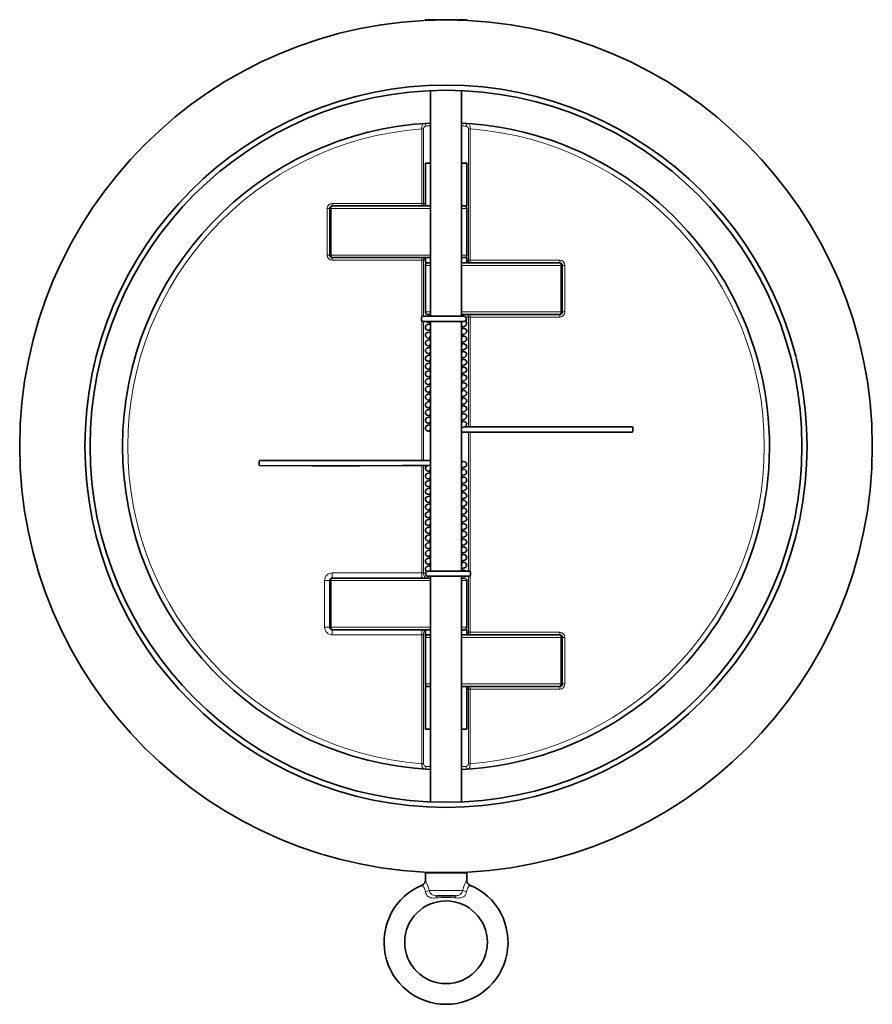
# Model space of a CAD drawing. Extents: x 2576 to 3205, y 338 to 902.
# Tile 2 of 7: x 2817 to 2982, y 338 to 528. Entities that reach past the tile are written whole.
import ezdxf

# ---------------------------------------------------------------- set-up
doc = ezdxf.new("R2010")
doc.units = 0

msp = doc.modelspace()

# ---------------------------------------------------------------- linework, layer by layer
at = {"color": 7, "lineweight": 35, "ltscale": 0.105597}
for p, q in [((2895.92, 528.09), (2898.03, 528.09)), ((2895.92, 363), (2898.03, 363))]:
    msp.add_line(p, q, dxfattribs=at)
at = {"color": 7, "lineweight": 35, "ltscale": 0.009829}
for p, q in [((2896.06, 527.95), (2895.92, 528.09)), ((2896.06, 527.95), (2895.92, 528.09)), ((2903.9, 527.95), (2904.03, 528.09)), ((2903.9, 527.95), (2904.03, 528.09)), ((2896.06, 363.14), (2895.92, 363)), ((2903.9, 363.14), (2904.03, 363))]:
    msp.add_line(p, q, dxfattribs=at)
at = {"color": 7, "lineweight": 35, "ltscale": 0.300098}
for p, q in [((2898.03, 528.09), (2904.03, 528.09)), ((2898.03, 363), (2904.03, 363))]:
    msp.add_line(p, q, dxfattribs=at)
at = {"color": 7, "lineweight": 35}
for p, q in [((2896.98, 514.36), (2896.98, 500.3)), ((2896.98, 514.36), (2896.98, 470.7)), ((2902.98, 514.36), (2902.98, 470.7)), ((2896.98, 492.05), (2877.98, 492.05)), ((2896.72, 482.05), (2877.98, 482.05)), ((2903.23, 481.05), (2921.98, 481.05)), ((2921.98, 471.05), (2902.98, 471.05)), ((2896.98, 469.7), (2896.98, 421.4)), ((2902.98, 469.7), (2902.98, 421.4)), ((2877.98, 420.05), (2896.98, 420.05)), ((2896.98, 420.4), (2896.98, 376.74)), ((2902.98, 420.4), (2902.98, 376.74)), ((2877.98, 410.05), (2896.98, 410.05)), ((2902.98, 409.05), (2921.98, 409.05)), ((2903.23, 399.05), (2921.98, 399.05)), ((2896.98, 390.8), (2896.98, 376.74))]:
    msp.add_line(p, q, dxfattribs=at)
at = {"color": 7, "lineweight": 13, "ltscale": 0.017677}
for p, q in [((2895.27, 506.97), (2895.62, 506.97)), ((2904.33, 506.97), (2904.68, 506.97)), ((2895.27, 492.55), (2895.62, 492.55)), ((2895.62, 492.55), (2895.98, 492.55)), ((2895.27, 481.55), (2895.62, 481.55)), ((2895.98, 481.55), (2895.62, 481.55)), ((2904.33, 481.55), (2903.98, 481.55)), ((2904.33, 481.55), (2904.68, 481.55)), ((2904.33, 470.55), (2904.68, 470.55)), ((2895.27, 421.05), (2895.62, 421.05)), ((2895.27, 409.05), (2895.62, 409.05)), ((2904.33, 409.55), (2903.98, 409.55)), ((2904.33, 409.55), (2904.68, 409.55)), ((2904.33, 398.55), (2903.98, 398.55)), ((2904.33, 398.55), (2904.68, 398.55)), ((2895.27, 384.13), (2895.62, 384.13)), ((2904.33, 384.13), (2904.68, 384.13))]:
    msp.add_line(p, q, dxfattribs=at)
at = {"color": 7, "lineweight": 13}
for p, q in [((2895.27, 492.55), (2895.27, 506.97)), ((2895.62, 492.55), (2895.62, 506.97)), ((2904.33, 481.55), (2904.33, 506.97)), ((2904.68, 481.55), (2904.68, 506.97)), ((2895.27, 492.55), (2877.98, 492.55)), ((2896.98, 491.55), (2877.76, 491.55)), ((2896.98, 482.55), (2877.76, 482.55)), ((2877.98, 481.55), (2895.27, 481.55)), ((2895.27, 470.49), (2895.27, 481.55)), ((2895.62, 470.7), (2895.62, 481.55)), ((2902.98, 480.55), (2922.2, 480.55)), ((2904.68, 481.55), (2921.98, 481.55)), ((2922.2, 471.55), (2902.98, 471.55)), ((2895.27, 442.8), (2895.27, 469.9)), ((2895.62, 442.8), (2895.62, 469.7)), ((2904.33, 449.29), (2904.33, 470.55)), ((2904.68, 470.55), (2921.98, 470.55)), ((2904.68, 449.29), (2904.68, 470.55)), ((2904.33, 421.4), (2904.33, 448.29)), ((2904.68, 421.19), (2904.68, 448.29)), ((2895.27, 421.05), (2895.27, 441.8)), ((2895.62, 421.05), (2895.62, 441.8)), ((2877.76, 419.55), (2896.98, 419.55)), ((2895.27, 421.05), (2877.98, 421.05)), ((2904.33, 409.55), (2904.33, 420.4)), ((2904.68, 409.55), (2904.68, 420.6)), ((2877.76, 410.55), (2896.98, 410.55)), ((2895.27, 409.05), (2877.98, 409.05)), ((2895.27, 384.13), (2895.27, 409.05)), ((2895.62, 384.13), (2895.62, 409.05)), ((2902.98, 408.55), (2922.2, 408.55)), ((2904.68, 409.55), (2921.98, 409.55)), ((2902.98, 399.55), (2922.2, 399.55)), ((2904.33, 384.13), (2904.33, 398.55)), ((2904.68, 384.13), (2904.68, 398.55)), ((2904.68, 398.55), (2921.98, 398.55))]:
    msp.add_line(p, q, dxfattribs=at)
at = {"color": 7, "lineweight": 35, "ltscale": 0.4125}
for p, q in [((2895.98, 492.05), (2895.98, 500.3)), ((2903.98, 492.05), (2903.98, 500.3)), ((2895.98, 399.05), (2895.98, 390.8)), ((2903.98, 399.05), (2903.98, 390.8))]:
    msp.add_line(p, q, dxfattribs=at)
at = {"color": 7, "lineweight": 35, "ltscale": 0.050002}
for p, q in [((2896.98, 500.3), (2895.98, 500.3)), ((2903.98, 500.3), (2902.98, 500.3)), ((2903.98, 492.05), (2902.98, 492.05)), ((2895.98, 482.05), (2896.98, 482.05)), ((2902.98, 482.05), (2903.98, 482.05)), ((2895.98, 481.05), (2896.98, 481.05)), ((2895.98, 410.05), (2896.98, 410.05)), ((2902.98, 410.05), (2903.98, 410.05)), ((2895.98, 409.05), (2896.98, 409.05)), ((2896.98, 399.05), (2895.98, 399.05)), ((2903.98, 399.05), (2902.98, 399.05)), ((2896.98, 390.8), (2895.98, 390.8)), ((2903.98, 390.8), (2902.98, 390.8))]:
    msp.add_line(p, q, dxfattribs=at)
at = {"color": 7, "lineweight": 13, "ltscale": 0.025}
for p, q in [((2877.98, 492.55), (2877.98, 492.05)), ((2895.27, 492.55), (2895.27, 492.05)), ((2876.98, 491.55), (2877.48, 491.55)), ((2876.98, 482.55), (2877.48, 482.55)), ((2877.98, 482.05), (2877.98, 481.55)), ((2895.27, 482.05), (2895.27, 481.55)), ((2904.68, 481.55), (2904.68, 481.05)), ((2921.98, 481.55), (2921.98, 481.05)), ((2922.98, 480.55), (2922.48, 480.55)), ((2904.68, 470.55), (2904.68, 471.05)), ((2921.98, 470.55), (2921.98, 471.05)), ((2922.98, 471.55), (2922.48, 471.55)), ((2904.68, 409.55), (2904.68, 409.05)), ((2921.98, 409.55), (2921.98, 409.05)), ((2922.98, 408.55), (2922.48, 408.55)), ((2904.68, 398.55), (2904.68, 399.05)), ((2921.98, 398.55), (2921.98, 399.05)), ((2922.98, 399.55), (2922.48, 399.55))]:
    msp.add_line(p, q, dxfattribs=at)
at = {"color": 7, "lineweight": 35, "ltscale": 0.025002}
for p, q in [((2902.98, 492.05), (2903.48, 492.05)), ((2896.48, 471.05), (2896.98, 471.05)), ((2902.98, 420.05), (2903.48, 420.05)), ((2902.98, 410.05), (2903.48, 410.05)), ((2896.48, 409.05), (2896.98, 409.05))]:
    msp.add_line(p, q, dxfattribs=at)
at = {"color": 7, "lineweight": 13, "ltscale": 0.45}
for p, q in [((2876.98, 482.55), (2876.98, 491.55)), ((2877.76, 482.55), (2877.76, 491.55)), ((2922.2, 471.55), (2922.2, 480.55)), ((2922.98, 471.55), (2922.98, 480.55)), ((2876.48, 419.55), (2876.48, 410.55)), ((2877.76, 410.55), (2877.76, 419.55)), ((2922.2, 408.55), (2922.2, 399.55)), ((2922.98, 399.55), (2922.98, 408.55))]:
    msp.add_line(p, q, dxfattribs=at)
at = {"color": 7, "lineweight": 13, "ltscale": 0.014061}
for p, q in [((2877.76, 491.55), (2877.48, 491.55)), ((2877.76, 482.55), (2877.48, 482.55)), ((2922.2, 480.55), (2922.48, 480.55)), ((2922.2, 471.55), (2922.48, 471.55)), ((2877.76, 419.55), (2877.48, 419.55)), ((2877.76, 410.55), (2877.48, 410.55)), ((2922.2, 408.55), (2922.48, 408.55)), ((2922.2, 399.55), (2922.48, 399.55))]:
    msp.add_line(p, q, dxfattribs=at)
at = {"color": 7, "lineweight": 35, "ltscale": 0.45}
for p, q in [((2877.48, 482.55), (2877.48, 491.55)), ((2903.98, 491.55), (2903.98, 482.55)), ((2895.98, 480.55), (2895.98, 471.55)), ((2922.48, 471.55), (2922.48, 480.55)), ((2877.48, 410.55), (2877.48, 419.55)), ((2903.98, 419.55), (2903.98, 410.55)), ((2895.98, 408.55), (2895.98, 399.55)), ((2922.48, 408.55), (2922.48, 399.55))]:
    msp.add_line(p, q, dxfattribs=at)
at = {"color": 7, "lineweight": 13, "ltscale": 0.05}
for p, q in [((2902.98, 491.55), (2903.98, 491.55)), ((2902.98, 482.55), (2903.98, 482.55)), ((2895.98, 480.55), (2896.98, 480.55)), ((2895.98, 471.55), (2896.98, 471.55)), ((2876.48, 419.55), (2877.48, 419.55)), ((2877.98, 421.05), (2877.98, 420.05)), ((2895.27, 421.05), (2895.27, 420.05)), ((2902.98, 419.55), (2903.98, 419.55)), ((2876.48, 410.55), (2877.48, 410.55)), ((2877.98, 409.05), (2877.98, 410.05)), ((2895.27, 409.05), (2895.27, 410.05)), ((2902.98, 410.55), (2903.98, 410.55)), ((2895.98, 408.55), (2896.98, 408.55)), ((2895.98, 399.55), (2896.98, 399.55))]:
    msp.add_line(p, q, dxfattribs=at)
at = {"color": 7, "lineweight": 35, "ltscale": 0.05}
for p, q in [((2895.98, 482.05), (2895.98, 481.05)), ((2903.98, 482.05), (2903.98, 481.05)), ((2895.98, 409.05), (2895.98, 410.05)), ((2903.98, 409.05), (2903.98, 410.05))]:
    msp.add_line(p, q, dxfattribs=at)
at = {"color": 7, "lineweight": 35, "ltscale": 0.002108}
for p, q in [((2922.34, 480.89), (2922.37, 480.86)), ((2877.61, 410.2), (2877.59, 410.24))]:
    msp.add_line(p, q, dxfattribs=at)
at = {"color": 7, "lineweight": 35, "ltscale": 0.00216}
for p, q in [((2922.41, 480.8), (2922.43, 480.76)), ((2877.54, 410.3), (2877.52, 410.34))]:
    msp.add_line(p, q, dxfattribs=at)
at = {"color": 7, "lineweight": 35, "ltscale": 0.001711}
msp.add_line((2922.46, 480.69), (2922.47, 480.65), dxfattribs=at)
at = {"color": 7, "lineweight": 35, "ltscale": 0.390668}
for p, q in [((2903.34, 470.7), (2895.53, 470.7)), ((2896.61, 420.4), (2904.42, 420.4))]:
    msp.add_line(p, q, dxfattribs=at)
at = {"color": 7, "lineweight": 35, "ltscale": 0.022887}
msp.add_line((2896.48, 471.05), (2896.94, 471.05), dxfattribs=at)
at = {"color": 7, "lineweight": 35, "ltscale": 0.002115}
msp.add_line((2896.94, 471.05), (2896.98, 471.05), dxfattribs=at)
at = {"color": 7, "lineweight": 35, "ltscale": 0.0175}
for p, q in [((2896.98, 471.05), (2896.98, 470.7)), ((2896.98, 420.4), (2896.98, 420.05))]:
    msp.add_line(p, q, dxfattribs=at)
at = {"color": 7, "lineweight": 35, "ltscale": 0.025}
msp.add_line((2902.98, 471.05), (2903.48, 471.05), dxfattribs=at)
at = {"color": 7, "lineweight": 35, "ltscale": 0.00822}
msp.add_line((2903.44, 470.7), (2903.28, 470.7), dxfattribs=at)
at = {"color": 7, "lineweight": 35, "ltscale": 0.005029}
for p, q in [((2903.44, 470.7), (2903.34, 470.69)), ((2896.51, 420.4), (2896.61, 420.4))]:
    msp.add_line(p, q, dxfattribs=at)
at = {"color": 7, "lineweight": 35, "ltscale": 0.001708}
msp.add_line((2922.36, 471.23), (2922.34, 471.2), dxfattribs=at)
at = {"color": 7, "lineweight": 35, "ltscale": 0.002185}
msp.add_line((2922.43, 471.33), (2922.41, 471.29), dxfattribs=at)
at = {"color": 7, "lineweight": 35, "ltscale": 0.002172}
msp.add_line((2922.47, 471.44), (2922.45, 471.4), dxfattribs=at)
at = {"color": 7, "lineweight": 35, "ltscale": 0.390663}
for p, q in [((2903.34, 469.7), (2895.53, 469.7)), ((2896.61, 421.4), (2904.42, 421.4))]:
    msp.add_line(p, q, dxfattribs=at)
at = {"color": 7, "lineweight": 35, "ltscale": 0.013846}
for p, q in [((2896.7, 469.62), (2896.98, 469.65)), ((2903.25, 421.48), (2902.98, 421.44))]:
    msp.add_line(p, q, dxfattribs=at)
at = {"color": 7, "lineweight": 35, "ltscale": 0.023008}
msp.add_line((2896.98, 469.65), (2896.98, 469.19), dxfattribs=at)
at = {"color": 7, "lineweight": 35, "ltscale": 0.023189}
msp.add_line((2903.44, 469.7), (2902.98, 469.7), dxfattribs=at)
at = {"color": 7, "lineweight": 35, "ltscale": 0.003661}
msp.add_line((2902.98, 469.69), (2903.05, 469.7), dxfattribs=at)
at = {"color": 7, "lineweight": 35, "ltscale": 0.004872}
for p, q in [((2903.44, 469.7), (2903.34, 469.7)), ((2896.51, 421.4), (2896.61, 421.4))]:
    msp.add_line(p, q, dxfattribs=at)
at = {"color": 7, "lineweight": 13, "ltscale": 0.026646}
msp.add_line((2904.33, 470.55), (2903.8, 470.55), dxfattribs=at)
at = {"color": 7, "lineweight": 35, "ltscale": 0.013529}
msp.add_line((2896.71, 468.14), (2896.98, 468.18), dxfattribs=at)
at = {"color": 7, "lineweight": 35, "ltscale": 0.024555}
msp.add_line((2896.98, 468.18), (2896.98, 467.69), dxfattribs=at)
at = {"color": 7, "lineweight": 35, "ltscale": 0.001165}
for p, q in [((2903.22, 468.23), (2903.24, 468.24)), ((2896.73, 422.86), (2896.71, 422.86))]:
    msp.add_line(p, q, dxfattribs=at)
at = {"color": 7, "lineweight": 35, "ltscale": 0.013558}
for p, q in [((2896.71, 466.64), (2896.98, 466.68)), ((2903.24, 424.46), (2902.98, 424.41))]:
    msp.add_line(p, q, dxfattribs=at)
at = {"color": 7, "lineweight": 35, "ltscale": 0.01358}
for p, q in [((2896.71, 465.14), (2896.98, 465.18)), ((2902.98, 451.69), (2903.24, 451.74)), ((2896.98, 439.41), (2896.71, 439.36)), ((2903.24, 425.96), (2902.98, 425.91))]:
    msp.add_line(p, q, dxfattribs=at)
at = {"color": 7, "lineweight": 35, "ltscale": 0.024558}
for p, q in [((2896.98, 466.68), (2896.98, 466.19)), ((2896.98, 463.68), (2896.98, 463.19)), ((2896.98, 453.19), (2896.98, 452.69))]:
    msp.add_line(p, q, dxfattribs=at)
at = {"color": 7, "lineweight": 35, "ltscale": 0.024566}
msp.add_line((2896.98, 465.18), (2896.98, 464.69), dxfattribs=at)
at = {"color": 7, "lineweight": 35, "ltscale": 0.013569}
msp.add_line((2902.98, 466.69), (2903.24, 466.74), dxfattribs=at)
at = {"color": 7, "lineweight": 35, "ltscale": 0.013585}
for p, q in [((2902.98, 465.19), (2903.24, 465.24)), ((2896.71, 451.64), (2896.98, 451.68)), ((2902.98, 453.19), (2903.24, 453.24)), ((2903.24, 439.46), (2902.98, 439.41)), ((2896.98, 437.91), (2896.71, 437.86)), ((2896.98, 425.91), (2896.71, 425.86))]:
    msp.add_line(p, q, dxfattribs=at)
at = {"color": 7, "lineweight": 35, "ltscale": 0.013603}
for p, q in [((2896.71, 463.64), (2896.98, 463.68)), ((2903.25, 427.46), (2902.98, 427.41))]:
    msp.add_line(p, q, dxfattribs=at)
at = {"color": 7, "lineweight": 35, "ltscale": 0.013592}
for p, q in [((2902.98, 463.69), (2903.25, 463.74)), ((2896.98, 427.41), (2896.71, 427.36))]:
    msp.add_line(p, q, dxfattribs=at)
at = {"color": 7, "lineweight": 35, "ltscale": 0.0136}
for p, q in [((2896.71, 462.14), (2896.98, 462.18)), ((2903.25, 428.96), (2902.98, 428.91))]:
    msp.add_line(p, q, dxfattribs=at)
at = {"color": 7, "lineweight": 35, "ltscale": 0.024564}
msp.add_line((2896.98, 462.18), (2896.98, 461.69), dxfattribs=at)
at = {"color": 7, "lineweight": 35, "ltscale": 0.008681}
msp.add_line((2902.98, 461.18), (2903.15, 461.2), dxfattribs=at)
at = {"color": 7, "lineweight": 35, "ltscale": 0.012268}
for p, q in [((2903, 462.19), (2903.25, 462.24)), ((2896.95, 428.9), (2896.71, 428.86))]:
    msp.add_line(p, q, dxfattribs=at)
at = {"color": 7, "lineweight": 35, "ltscale": 0.013626}
for p, q in [((2896.71, 460.64), (2896.98, 460.68)), ((2903.25, 430.46), (2902.98, 430.41))]:
    msp.add_line(p, q, dxfattribs=at)
at = {"color": 7, "lineweight": 35, "ltscale": 0.012957}
for p, q in [((2896.71, 459.14), (2896.96, 459.18)), ((2903.25, 431.96), (2902.99, 431.91))]:
    msp.add_line(p, q, dxfattribs=at)
at = {"color": 7, "lineweight": 35, "ltscale": 0.007849}
for p, q in [((2896.82, 460.17), (2896.98, 460.19)), ((2903.13, 430.92), (2902.98, 430.9))]:
    msp.add_line(p, q, dxfattribs=at)
at = {"color": 7, "lineweight": 35, "ltscale": 0.000647}
for p, q in [((2896.96, 459.18), (2896.98, 459.18)), ((2902.99, 431.91), (2902.98, 431.91))]:
    msp.add_line(p, q, dxfattribs=at)
at = {"color": 7, "lineweight": 35, "ltscale": 0.024561}
for p, q in [((2896.98, 460.68), (2896.98, 460.19)), ((2896.98, 457.68), (2896.98, 457.19)), ((2896.98, 427.41), (2896.98, 426.92)), ((2896.98, 425.91), (2896.98, 425.42)), ((2896.98, 424.41), (2896.98, 423.92))]:
    msp.add_line(p, q, dxfattribs=at)
at = {"color": 7, "lineweight": 35, "ltscale": 0.02456}
for p, q in [((2896.98, 459.18), (2896.98, 458.69)), ((2896.98, 451.68), (2896.98, 451.19))]:
    msp.add_line(p, q, dxfattribs=at)
at = {"color": 7, "lineweight": 35, "ltscale": 0.013608}
for p, q in [((2902.98, 460.69), (2903.25, 460.74)), ((2896.98, 430.41), (2896.71, 430.36))]:
    msp.add_line(p, q, dxfattribs=at)
at = {"color": 7, "lineweight": 35, "ltscale": 0.013619}
for p, q in [((2902.98, 459.19), (2903.25, 459.24)), ((2896.98, 431.91), (2896.71, 431.86))]:
    msp.add_line(p, q, dxfattribs=at)
at = {"color": 7, "lineweight": 35, "ltscale": 0.013627}
for p, q in [((2896.71, 457.64), (2896.98, 457.68)), ((2903.25, 433.46), (2902.98, 433.41))]:
    msp.add_line(p, q, dxfattribs=at)
at = {"color": 7, "lineweight": 35, "ltscale": 0.013629}
for p, q in [((2902.98, 457.69), (2903.25, 457.74)), ((2896.71, 454.64), (2896.98, 454.68)), ((2903.25, 436.46), (2902.98, 436.41)), ((2896.98, 433.41), (2896.71, 433.36))]:
    msp.add_line(p, q, dxfattribs=at)
at = {"color": 7, "lineweight": 35, "ltscale": 0.01361}
for p, q in [((2896.71, 456.14), (2896.98, 456.18)), ((2903.25, 434.96), (2902.98, 434.91))]:
    msp.add_line(p, q, dxfattribs=at)
at = {"color": 7, "lineweight": 35, "ltscale": 0.024557}
for p, q in [((2896.98, 456.18), (2896.98, 455.69)), ((2896.98, 454.68), (2896.98, 454.19)), ((2896.98, 436.41), (2896.98, 435.92)), ((2896.98, 422.91), (2896.98, 422.42))]:
    msp.add_line(p, q, dxfattribs=at)
at = {"color": 7, "lineweight": 35, "ltscale": 0.013607}
for p, q in [((2902.98, 456.19), (2903.25, 456.24)), ((2896.98, 434.91), (2896.71, 434.86))]:
    msp.add_line(p, q, dxfattribs=at)
at = {"color": 7, "lineweight": 35, "ltscale": 0.013584}
for p, q in [((2902.98, 454.69), (2903.25, 454.74)), ((2896.98, 436.41), (2896.71, 436.36))]:
    msp.add_line(p, q, dxfattribs=at)
at = {"color": 7, "lineweight": 35, "ltscale": 0.00148}
for p, q in [((2896.71, 453.14), (2896.74, 453.14)), ((2903.25, 437.96), (2903.22, 437.95))]:
    msp.add_line(p, q, dxfattribs=at)
at = {"color": 7, "lineweight": 35, "ltscale": 0.013578}
for p, q in [((2896.71, 450.14), (2896.98, 450.19)), ((2903.24, 440.96), (2902.98, 440.91))]:
    msp.add_line(p, q, dxfattribs=at)
at = {"color": 7, "lineweight": 35, "ltscale": 0.024521}
msp.add_line((2896.98, 450.19), (2896.98, 449.69), dxfattribs=at)
at = {"color": 7, "lineweight": 35, "ltscale": 0.013554}
for p, q in [((2902.98, 450.19), (2903.24, 450.24)), ((2896.98, 440.91), (2896.71, 440.86))]:
    msp.add_line(p, q, dxfattribs=at)
at = {"color": 7, "lineweight": 35, "ltscale": 0.013433}
for p, q in [((2896.71, 448.64), (2896.98, 448.69)), ((2903.24, 442.45), (2902.98, 442.41))]:
    msp.add_line(p, q, dxfattribs=at)
at = {"color": 7, "lineweight": 35, "ltscale": 0.002085}
for p, q in [((2896.98, 448.41), (2896.94, 448.42)), ((2902.98, 442.68), (2903.02, 442.67))]:
    msp.add_line(p, q, dxfattribs=at)
at = {"color": 7, "lineweight": 35, "ltscale": 0.338561}
msp.add_line((2896.98, 448.69), (2896.98, 441.92), dxfattribs=at)
at = {"color": 7, "lineweight": 35, "ltscale": 0.494432}
for p, q in [((2916.31, 448.3), (2906.42, 448.29)), ((2883.64, 442.79), (2893.53, 442.8))]:
    msp.add_line(p, q, dxfattribs=at)
at = {"color": 7, "lineweight": 35, "ltscale": 0.492563}
for p, q in [((2936.07, 449.3), (2926.22, 449.3)), ((2863.88, 441.8), (2873.73, 441.79))]:
    msp.add_line(p, q, dxfattribs=at)
at = {"color": 7, "lineweight": 35, "ltscale": 0.024559}
for p, q in [((2896.98, 440.91), (2896.98, 440.42)), ((2896.98, 431.91), (2896.98, 431.42))]:
    msp.add_line(p, q, dxfattribs=at)
at = {"color": 7, "lineweight": 35, "ltscale": 0.024554}
msp.add_line((2896.98, 439.41), (2896.98, 438.92), dxfattribs=at)
at = {"color": 7, "lineweight": 35, "ltscale": 0.024551}
msp.add_line((2896.98, 437.91), (2896.98, 437.42), dxfattribs=at)
at = {"color": 7, "lineweight": 35, "ltscale": 0.024547}
msp.add_line((2896.98, 434.91), (2896.98, 434.42), dxfattribs=at)
at = {"color": 7, "lineweight": 35, "ltscale": 0.024556}
msp.add_line((2896.98, 433.41), (2896.98, 432.92), dxfattribs=at)
at = {"color": 7, "lineweight": 35, "ltscale": 0.008674}
msp.add_line((2896.98, 429.92), (2896.81, 429.89), dxfattribs=at)
at = {"color": 7, "lineweight": 35, "ltscale": 0.024583}
msp.add_line((2896.98, 430.41), (2896.98, 429.91), dxfattribs=at)
at = {"color": 7, "lineweight": 35, "ltscale": 0.02465}
msp.add_line((2896.98, 428.91), (2896.98, 428.42), dxfattribs=at)
at = {"color": 7, "lineweight": 35, "ltscale": 0.01357}
msp.add_line((2896.98, 424.41), (2896.71, 424.36), dxfattribs=at)
at = {"color": 7, "lineweight": 35, "ltscale": 0.017343}
msp.add_line((2896.51, 421.4), (2896.86, 421.4), dxfattribs=at)
at = {"color": 7, "lineweight": 35, "ltscale": 0.003658}
msp.add_line((2896.98, 421.41), (2896.91, 421.4), dxfattribs=at)
at = {"color": 7, "lineweight": 35, "ltscale": 0.000506}
msp.add_line((2896.98, 421.41), (2896.98, 421.4), dxfattribs=at)
at = {"color": 7, "lineweight": 35, "ltscale": 0.013528}
msp.add_line((2903.24, 422.96), (2902.98, 422.91), dxfattribs=at)
at = {"color": 7, "lineweight": 13, "ltscale": 0.020653}
msp.add_line((2895.62, 421.05), (2896.04, 421.05), dxfattribs=at)
at = {"color": 7, "lineweight": 35, "ltscale": 0.008858}
msp.add_line((2896.51, 420.4), (2896.69, 420.4), dxfattribs=at)
at = {"color": 7, "lineweight": 35, "ltscale": 0.005847}
msp.add_line((2896.86, 420.4), (2896.98, 420.4), dxfattribs=at)
at = {"color": 7, "lineweight": 35, "ltscale": 0.00171}
msp.add_line((2877.5, 410.4), (2877.49, 410.44), dxfattribs=at)
at = {"color": 7, "lineweight": 13, "ltscale": 0.042549}
msp.add_line((2895.62, 409.05), (2896.48, 409.05), dxfattribs=at)
at = {"color": 7, "lineweight": 13, "ltscale": 0.002175}
msp.add_line((2889.17, 363.76), (2889.22, 363.75), dxfattribs=at)
at = {"color": 7, "lineweight": 35, "ltscale": 0.001354}
msp.add_line((2889.22, 363.75), (2889.19, 363.75), dxfattribs=at)
at = {"color": 7, "lineweight": 35, "ltscale": 0.000804}
msp.add_line((2889.2, 363.75), (2889.22, 363.75), dxfattribs=at)
at = {"color": 7, "lineweight": 35, "ltscale": 0.000267}
msp.add_line((2889.2, 363.75), (2889.2, 363.75), dxfattribs=at)
at = {"color": 7, "lineweight": 35, "ltscale": 0.004302}
msp.add_line((2895.98, 363.14), (2895.98, 363.06), dxfattribs=at)
at = {"color": 7, "lineweight": 35, "ltscale": 0.071663}
for p, q in [((2895.98, 363), (2895.98, 361.57)), ((2903.98, 363), (2903.98, 361.57))]:
    msp.add_line(p, q, dxfattribs=at)
at = {"color": 7, "lineweight": 35, "ltscale": 0.0043}
msp.add_line((2903.98, 363.14), (2903.98, 363.06), dxfattribs=at)
at = {"color": 7, "lineweight": 13, "ltscale": 0.001978}
msp.add_line((2910.74, 363.75), (2910.78, 363.76), dxfattribs=at)
at = {"color": 7, "lineweight": 13, "ltscale": 0.326337}
msp.add_line((2903.24, 359.57), (2896.71, 359.57), dxfattribs=at)
at = {"color": 7, "lineweight": 35, "ltscale": 0.180002}
msp.add_line((2901.78, 358.57), (2898.18, 358.57), dxfattribs=at)
at = {"color": 7, "lineweight": 13}
for points in [[(2895.74, 508), (2895.66, 507.99), (2895.59, 507.95), (2895.46, 507.81), (2895.39, 507.68), (2895.33, 507.52), (2895.29, 507.34), (2895.27, 506.97)], [(2896.12, 507.5), (2895.94, 507.46), (2895.79, 507.35), (2895.68, 507.2), (2895.64, 507.08), (2895.62, 506.97)], [(2904.33, 506.97), (2904.33, 507.04), (2904.29, 507.18), (2904.21, 507.3), (2904.13, 507.38), (2904.04, 507.45), (2903.94, 507.49), (2903.83, 507.5)], [(2904.68, 506.97), (2904.68, 507.24), (2904.63, 507.5), (2904.55, 507.72), (2904.43, 507.9), (2904.36, 507.95), (2904.22, 508)], [(2895.27, 384.13), (2895.28, 383.85), (2895.33, 383.59), (2895.41, 383.37), (2895.53, 383.2), (2895.6, 383.14), (2895.74, 383.09)], [(2895.62, 384.13), (2895.63, 384.05), (2895.67, 383.92), (2895.75, 383.79), (2895.83, 383.71), (2895.92, 383.65), (2896.02, 383.61), (2896.12, 383.59)], [(2903.83, 383.59), (2904.01, 383.63), (2904.17, 383.75), (2904.28, 383.9), (2904.32, 384.01), (2904.33, 384.13)], [(2904.22, 383.09), (2904.29, 383.11), (2904.36, 383.14), (2904.49, 383.28), (2904.57, 383.41), (2904.62, 383.57), (2904.66, 383.75), (2904.68, 384.13)], [(2895.36, 360.64), (2895.55, 360.4), (2895.71, 360.16), (2895.79, 360.01), (2895.9, 359.76), (2895.96, 359.55), (2896, 359.32)], [(2895.98, 361.57), (2896.1, 361.35), (2896.35, 360.82), (2896.48, 360.48), (2896.65, 359.92), (2896.71, 359.57)], [(2903.24, 359.57), (2903.3, 359.89), (2903.38, 360.2), (2903.58, 360.77), (2903.68, 361), (2903.87, 361.37), (2903.98, 361.57)], [(2903.96, 359.32), (2903.99, 359.54), (2904.05, 359.75), (2904.13, 359.95), (2904.22, 360.12), (2904.34, 360.32), (2904.59, 360.64)], [(2896, 359.32), (2896.06, 359.04), (2896.18, 358.79), (2896.35, 358.57), (2896.56, 358.39), (2896.8, 358.27), (2897, 358.2), (2897.22, 358.16), (2897.5, 358.13), (2897.68, 358.13), (2898.05, 358.15)], [(2896.71, 359.57), (2896.85, 359.27), (2897.03, 359), (2897.26, 358.8), (2897.5, 358.67), (2897.72, 358.6), (2897.87, 358.58), (2898.18, 358.57)], [(2901.78, 358.57), (2902.13, 358.59), (2902.3, 358.62), (2902.46, 358.67), (2902.7, 358.8), (2902.92, 359), (2903.11, 359.27), (2903.24, 359.57)], [(2901.91, 358.15), (2902.41, 358.13), (2902.67, 358.15), (2902.92, 358.19), (2903.17, 358.27), (2903.41, 358.4), (2903.61, 358.57), (2903.78, 358.79), (2903.9, 359.05), (2903.96, 359.32)]]:
    msp.add_lwpolyline(points, dxfattribs=at)
at = {"color": 7, "lineweight": 35}
for points in [[(2895.98, 468.56), (2896.02, 468.75), (2896.11, 468.9), (2896.25, 469.02), (2896.43, 469.09), (2896.71, 469.15), (2896.98, 469.19)], [(2896.98, 469.43), (2896.57, 469.49), (2896.34, 469.56), (2896.19, 469.65), (2896.14, 469.7)], [(2902.98, 468.68), (2903.4, 468.74), (2903.63, 468.81), (2903.8, 468.92), (2903.91, 469.07), (2903.97, 469.24), (2903.98, 469.31)], [(2903.98, 469.31), (2903.96, 469.46), (2903.88, 469.61), (2903.74, 469.75), (2903.7, 469.77)], [(2896.98, 467.93), (2896.57, 467.99), (2896.35, 468.05), (2896.17, 468.16), (2896.04, 468.32), (2895.98, 468.49), (2895.98, 468.56)], [(2896.98, 466.43), (2896.56, 466.49), (2896.34, 466.56), (2896.21, 466.63), (2896.07, 466.77), (2896, 466.92), (2895.98, 467.06)], [(2896.08, 467.36), (2896.21, 467.49), (2896.39, 467.58), (2896.67, 467.65), (2896.98, 467.69)], [(2903.98, 467.81), (2903.94, 468), (2903.85, 468.15), (2903.71, 468.27), (2903.53, 468.34), (2903.23, 468.41), (2902.98, 468.44)], [(2902.98, 468.19), (2903.13, 468.21), (2903.18, 468.22), (2903.2, 468.22), (2903.2, 468.23), (2903.21, 468.22), (2903.22, 468.22)], [(2902.98, 467.18), (2903.39, 467.24), (2903.46, 467.26)], [(2903.98, 466.31), (2903.94, 466.5), (2903.85, 466.65), (2903.7, 466.77), (2903.5, 466.85), (2903.36, 466.88), (2903.35, 466.89), (2903.34, 466.89), (2903.33, 466.89)], [(2903.46, 467.26), (2903.67, 467.33), (2903.82, 467.44), (2903.93, 467.59), (2903.98, 467.79), (2903.98, 467.81)], [(2895.98, 465.56), (2896.02, 465.75), (2896.11, 465.9), (2896.26, 466.02), (2896.47, 466.11), (2896.8, 466.17), (2896.98, 466.19)], [(2896.98, 464.93), (2896.56, 464.99), (2896.33, 465.06), (2896.18, 465.15), (2896.07, 465.27), (2896, 465.42), (2895.98, 465.56)], [(2902.98, 465.68), (2903.39, 465.74), (2903.61, 465.81), (2903.78, 465.9), (2903.89, 466.02), (2903.96, 466.17), (2903.98, 466.31)], [(2903.98, 464.81), (2903.94, 465), (2903.85, 465.15), (2903.7, 465.27), (2903.51, 465.35), (2903.2, 465.41), (2902.98, 465.44)], [(2895.98, 464.06), (2896.02, 464.25), (2896.11, 464.4), (2896.24, 464.52), (2896.44, 464.6), (2896.74, 464.66), (2896.98, 464.69)], [(2896.98, 463.43), (2896.56, 463.49), (2896.33, 463.56), (2896.18, 463.65), (2896.07, 463.77), (2896, 463.92), (2895.98, 464.06)], [(2895.98, 462.56), (2896.02, 462.75), (2896.11, 462.9), (2896.24, 463.01), (2896.43, 463.09), (2896.71, 463.15), (2896.98, 463.19)], [(2902.98, 464.18), (2903.39, 464.24), (2903.61, 464.31), (2903.78, 464.4), (2903.89, 464.52), (2903.96, 464.67), (2903.98, 464.81)], [(2903.98, 463.31), (2903.94, 463.5), (2903.85, 463.65), (2903.71, 463.76), (2903.53, 463.84), (2903.23, 463.91), (2902.98, 463.94)], [(2902.98, 462.68), (2903.39, 462.74), (2903.61, 462.8), (2903.77, 462.9), (2903.9, 463.04), (2903.97, 463.22), (2903.98, 463.31)], [(2896.98, 461.93), (2896.56, 461.99), (2896.33, 462.06), (2896.15, 462.17), (2896.04, 462.32), (2895.98, 462.49), (2895.98, 462.56)], [(2895.98, 461.06), (2896.02, 461.25), (2896.11, 461.4), (2896.24, 461.51), (2896.43, 461.59), (2896.7, 461.65), (2896.98, 461.69)], [(2903.98, 461.81), (2903.94, 462), (2903.85, 462.15), (2903.72, 462.26), (2903.53, 462.34), (2903.27, 462.4), (2902.98, 462.44)], [(2903.15, 461.2), (2903.48, 461.26), (2903.68, 461.34), (2903.83, 461.45), (2903.93, 461.59), (2903.98, 461.79), (2903.98, 461.81)], [(2896.32, 460.56), (2896.15, 460.67), (2896.04, 460.82), (2895.98, 460.99), (2895.98, 461.06)], [(2895.98, 459.56), (2896.01, 459.75), (2896.1, 459.9), (2896.25, 460.02), (2896.46, 460.1), (2896.74, 460.16), (2896.78, 460.17), (2896.8, 460.17), (2896.82, 460.17)], [(2896.98, 458.93), (2896.56, 458.99), (2896.33, 459.06), (2896.15, 459.17), (2896.04, 459.32), (2895.99, 459.47), (2895.98, 459.56)], [(2896.98, 460.43), (2896.58, 460.49), (2896.36, 460.55), (2896.32, 460.56)], [(2903.62, 460.81), (2903.41, 460.87), (2903.04, 460.94), (2902.98, 460.94)], [(2902.98, 459.68), (2903.39, 459.74), (2903.59, 459.8), (2903.75, 459.88), (2903.89, 460.02), (2903.96, 460.17), (2903.98, 460.31)], [(2903.98, 458.81), (2903.94, 459), (2903.85, 459.15), (2903.7, 459.27), (2903.51, 459.35), (2903.2, 459.41), (2902.98, 459.44)], [(2903.98, 460.31), (2903.94, 460.5), (2903.85, 460.65), (2903.7, 460.77), (2903.61, 460.82)], [(2895.98, 458.06), (2896.02, 458.26), (2896.12, 458.41), (2896.28, 458.54), (2896.48, 458.61), (2896.82, 458.67), (2896.98, 458.69)], [(2896.98, 457.43), (2896.56, 457.49), (2896.35, 457.55), (2896.18, 457.65), (2896.07, 457.76), (2896, 457.92), (2895.98, 458.06)], [(2902.98, 458.18), (2903.38, 458.24), (2903.61, 458.3), (2903.77, 458.4), (2903.88, 458.51), (2903.96, 458.67), (2903.98, 458.81)], [(2903.98, 457.31), (2903.94, 457.51), (2903.85, 457.65), (2903.71, 457.77), (2903.5, 457.85), (2903.18, 457.92), (2902.98, 457.94)], [(2902.98, 456.68), (2903.4, 456.74), (2903.62, 456.81), (2903.78, 456.9), (2903.89, 457.02), (2903.96, 457.17), (2903.98, 457.31)], [(2895.98, 456.56), (2896.02, 456.76), (2896.12, 456.92), (2896.28, 457.03), (2896.49, 457.11), (2896.82, 457.17), (2896.98, 457.19)], [(2896.98, 455.93), (2896.55, 456), (2896.34, 456.06), (2896.18, 456.15), (2896.05, 456.29), (2895.99, 456.47), (2895.98, 456.56)], [(2895.98, 455.06), (2896.02, 455.26), (2896.11, 455.4), (2896.25, 455.52), (2896.45, 455.6), (2896.74, 455.66), (2896.98, 455.69)], [(2903.98, 455.81), (2903.94, 456.01), (2903.84, 456.16), (2903.68, 456.29), (2903.48, 456.36), (2903.13, 456.42), (2902.98, 456.44)], [(2902.98, 455.18), (2903.39, 455.24), (2903.63, 455.31), (2903.79, 455.41), (2903.92, 455.57), (2903.97, 455.74), (2903.98, 455.81)], [(2896.62, 454.48), (2896.36, 454.55), (2896.18, 454.65), (2896.05, 454.79), (2895.99, 454.97), (2895.98, 455.06)], [(2895.98, 453.56), (2896.02, 453.75), (2896.12, 453.92), (2896.28, 454.04), (2896.47, 454.11), (2896.5, 454.11)], [(2896.98, 452.93), (2896.55, 453), (2896.34, 453.06), (2896.16, 453.17), (2896.04, 453.31), (2895.99, 453.47), (2895.98, 453.56)], [(2896.51, 454.12), (2896.87, 454.18), (2896.98, 454.19)], [(2903.98, 454.31), (2903.94, 454.51), (2903.84, 454.66), (2903.71, 454.77), (2903.54, 454.84), (2903.28, 454.9), (2902.98, 454.94)], [(2902.98, 453.68), (2903.38, 453.74), (2903.58, 453.79), (2903.75, 453.88), (2903.89, 454.02), (2903.91, 454.05)], [(2895.98, 452.06), (2896.02, 452.26), (2896.11, 452.41), (2896.26, 452.53), (2896.46, 452.61), (2896.8, 452.67), (2896.98, 452.69)], [(2896.98, 451.43), (2896.56, 451.49), (2896.34, 451.56), (2896.18, 451.65), (2896.07, 451.76), (2896, 451.92), (2895.98, 452.06)], [(2903.98, 452.81), (2903.94, 453), (2903.85, 453.15), (2903.7, 453.27), (2903.5, 453.35), (2903.18, 453.42), (2902.98, 453.44)], [(2902.98, 452.18), (2903.38, 452.24), (2903.61, 452.3), (2903.77, 452.4), (2903.88, 452.51), (2903.96, 452.66), (2903.98, 452.81)], [(2903.98, 451.31), (2903.94, 451.5), (2903.85, 451.65), (2903.71, 451.77), (2903.5, 451.85), (2903.18, 451.92), (2902.98, 451.94)], [(2895.98, 450.56), (2896.02, 450.76), (2896.11, 450.9), (2896.25, 451.02), (2896.44, 451.1), (2896.76, 451.16), (2896.98, 451.19)], [(2896.98, 449.93), (2896.57, 449.99), (2896.33, 450.06), (2896.18, 450.15), (2896.05, 450.29), (2895.99, 450.47), (2895.98, 450.56)], [(2895.98, 449.06), (2896.02, 449.26), (2896.11, 449.41), (2896.25, 449.52), (2896.45, 449.6), (2896.73, 449.66), (2896.98, 449.69)], [(2902.98, 450.68), (2903.4, 450.74), (2903.61, 450.81), (2903.78, 450.9), (2903.89, 451.02), (2903.96, 451.17), (2903.98, 451.31)], [(2903.98, 449.81), (2903.94, 450.01), (2903.84, 450.16), (2903.71, 450.27), (2903.52, 450.35), (2903.23, 450.41), (2902.98, 450.44)], [(2902.98, 449.18), (2903.4, 449.24), (2903.61, 449.31), (2903.78, 449.4), (2903.9, 449.54), (2903.97, 449.72), (2903.98, 449.81)], [(2896.94, 448.42), (2896.54, 448.49), (2896.32, 448.56), (2896.15, 448.67), (2896.04, 448.82), (2895.98, 448.99), (2895.98, 449.06)], [(2916.31, 449.3), (2908.48, 449.29), (2907.24, 449.29), (2906.83, 449.29), (2906.42, 449.29)], [(2926.22, 449.29), (2925.81, 449.3), (2924.99, 449.3), (2921.27, 449.3), (2917.55, 449.3), (2916.73, 449.3), (2916.31, 449.29)], [(2936.07, 448.3), (2928.28, 448.3), (2927.05, 448.3), (2926.63, 448.3), (2926.22, 448.3)], [(2863.88, 442.8), (2871.68, 442.8), (2872.91, 442.79), (2873.32, 442.79), (2873.73, 442.79)], [(2903.98, 442.03), (2903.94, 441.84), (2903.85, 441.69), (2903.71, 441.57), (2903.51, 441.49), (2903.22, 441.43), (2902.98, 441.4)], [(2903.02, 442.67), (2903.42, 442.6), (2903.64, 442.53), (2903.8, 442.42), (2903.92, 442.28), (2903.97, 442.1), (2903.98, 442.03)], [(2873.73, 441.8), (2874.15, 441.79), (2874.97, 441.79), (2878.68, 441.79), (2882.4, 441.79), (2883.23, 441.79), (2883.64, 441.8)], [(2883.64, 441.79), (2891.48, 441.8), (2892.71, 441.8), (2893.12, 441.8), (2893.53, 441.81)], [(2896.98, 441.92), (2896.56, 441.85), (2896.34, 441.79), (2896.18, 441.69), (2896.05, 441.55), (2895.99, 441.38), (2895.98, 441.28)], [(2895.98, 441.28), (2896.02, 441.09), (2896.11, 440.94), (2896.25, 440.83), (2896.43, 440.75), (2896.73, 440.68), (2896.98, 440.65)], [(2896.98, 440.42), (2896.56, 440.35), (2896.34, 440.29), (2896.18, 440.19), (2896.07, 440.07), (2896, 439.92), (2895.98, 439.78)], [(2902.98, 441.17), (2903.39, 441.1), (2903.63, 441.03), (2903.78, 440.94), (2903.9, 440.8), (2903.97, 440.62), (2903.98, 440.53)], [(2903.98, 440.53), (2903.94, 440.34), (2903.85, 440.19), (2903.71, 440.07), (2903.51, 439.99), (2903.2, 439.93), (2902.98, 439.9)], [(2895.98, 439.78), (2896.02, 439.59), (2896.11, 439.44), (2896.25, 439.32), (2896.45, 439.24), (2896.77, 439.18), (2896.98, 439.15)], [(2896.98, 438.92), (2896.58, 438.85), (2896.35, 438.79), (2896.18, 438.7), (2896.07, 438.58), (2896, 438.43), (2895.98, 438.28)], [(2895.98, 438.28), (2896.02, 438.09), (2896.11, 437.94), (2896.26, 437.82), (2896.46, 437.74), (2896.78, 437.68), (2896.98, 437.65)], [(2902.98, 439.67), (2903.4, 439.6), (2903.61, 439.54), (2903.77, 439.45), (2903.88, 439.33), (2903.96, 439.18), (2903.98, 439.03)], [(2903.98, 439.03), (2903.94, 438.84), (2903.85, 438.69), (2903.69, 438.57), (2903.49, 438.49), (2903.16, 438.42), (2902.98, 438.4)], [(2895.98, 436.78), (2896.02, 436.59), (2896.11, 436.43), (2896.25, 436.32), (2896.42, 436.25), (2896.68, 436.19), (2896.98, 436.15)], [(2896.98, 437.42), (2896.57, 437.35), (2896.37, 437.3), (2896.21, 437.22), (2896.07, 437.07), (2896.05, 437.04)], [(2902.98, 438.16), (2903.41, 438.1), (2903.61, 438.04), (2903.79, 437.93), (2903.91, 437.78), (2903.97, 437.63), (2903.98, 437.53)], [(2903.45, 436.98), (2903.09, 436.91), (2902.98, 436.9)], [(2903.34, 436.61), (2903.59, 436.54), (2903.78, 436.44), (2903.9, 436.3), (2903.97, 436.12), (2903.98, 436.03)], [(2903.98, 437.53), (2903.94, 437.34), (2903.83, 437.17), (2903.67, 437.05), (2903.49, 436.99), (2903.45, 436.98)], [(2896.98, 435.92), (2896.56, 435.85), (2896.33, 435.78), (2896.16, 435.68), (2896.04, 435.52), (2895.98, 435.35), (2895.98, 435.28)], [(2895.98, 435.28), (2896.02, 435.09), (2896.11, 434.93), (2896.28, 434.81), (2896.47, 434.73), (2896.82, 434.67), (2896.98, 434.65)], [(2896.98, 434.42), (2896.56, 434.35), (2896.34, 434.29), (2896.18, 434.19), (2896.07, 434.07), (2896, 433.92), (2895.98, 433.78)], [(2903.98, 436.03), (2903.94, 435.84), (2903.85, 435.69), (2903.71, 435.57), (2903.51, 435.49), (2903.22, 435.43), (2902.98, 435.4)], [(2902.98, 435.17), (2903.4, 435.1), (2903.62, 435.04), (2903.78, 434.94), (2903.9, 434.8), (2903.97, 434.63), (2903.98, 434.53)], [(2903.98, 434.53), (2903.94, 434.34), (2903.83, 434.17), (2903.68, 434.06), (2903.47, 433.98), (2903.14, 433.92), (2902.98, 433.9)], [(2895.98, 433.78), (2896.02, 433.59), (2896.11, 433.44), (2896.25, 433.32), (2896.45, 433.24), (2896.77, 433.18), (2896.98, 433.15)], [(2896.98, 432.92), (2896.57, 432.85), (2896.35, 432.79), (2896.18, 432.7), (2896.07, 432.58), (2896, 432.43), (2895.98, 432.28)], [(2902.98, 433.66), (2903.39, 433.6), (2903.61, 433.54), (2903.77, 433.45), (2903.88, 433.33), (2903.96, 433.18), (2903.98, 433.03)], [(2903.98, 433.03), (2903.94, 432.84), (2903.84, 432.68), (2903.68, 432.56), (2903.47, 432.48), (2903.13, 432.42), (2902.98, 432.4)], [(2895.98, 432.28), (2896.02, 432.09), (2896.1, 431.94), (2896.25, 431.82), (2896.44, 431.74), (2896.75, 431.68), (2896.98, 431.65)], [(2896.98, 431.42), (2896.57, 431.35), (2896.37, 431.3), (2896.21, 431.22), (2896.07, 431.08), (2896, 430.93), (2895.98, 430.78)], [(2895.98, 430.78), (2896.01, 430.59), (2896.1, 430.44), (2896.25, 430.32), (2896.34, 430.28)], [(2902.98, 432.17), (2903.4, 432.1), (2903.63, 432.03), (2903.8, 431.92), (2903.92, 431.78), (2903.97, 431.63), (2903.98, 431.53)], [(2902.98, 430.67), (2903.37, 430.6), (2903.59, 430.54), (2903.63, 430.53)], [(2903.98, 431.53), (2903.94, 431.34), (2903.85, 431.19), (2903.7, 431.07), (2903.5, 430.99), (2903.21, 430.93), (2903.17, 430.93), (2903.15, 430.92), (2903.14, 430.92)], [(2896.81, 429.89), (2896.48, 429.83), (2896.27, 429.75), (2896.13, 429.65), (2896.03, 429.5), (2895.98, 429.3), (2895.98, 429.28)], [(2895.98, 429.28), (2896.02, 429.09), (2896.11, 428.94), (2896.24, 428.83), (2896.42, 428.75), (2896.69, 428.69), (2896.98, 428.65)], [(2896.34, 430.28), (2896.54, 430.22), (2896.92, 430.16), (2896.98, 430.15)], [(2903.98, 430.03), (2903.94, 429.84), (2903.85, 429.69), (2903.72, 429.58), (2903.53, 429.5), (2903.25, 429.44), (2902.98, 429.4)], [(2902.98, 429.17), (2903.4, 429.1), (2903.63, 429.03), (2903.8, 428.92), (2903.92, 428.78), (2903.97, 428.6), (2903.98, 428.53)], [(2903.63, 430.53), (2903.81, 430.42), (2903.92, 430.27), (2903.97, 430.1), (2903.98, 430.03)], [(2896.98, 428.42), (2896.57, 428.35), (2896.35, 428.29), (2896.18, 428.2), (2896.05, 428.05), (2895.99, 427.88), (2895.98, 427.78)], [(2895.98, 427.78), (2896.02, 427.59), (2896.11, 427.44), (2896.24, 427.33), (2896.43, 427.25), (2896.73, 427.18), (2896.98, 427.15)], [(2896.98, 426.92), (2896.57, 426.85), (2896.34, 426.79), (2896.18, 426.69), (2896.07, 426.57), (2896, 426.43), (2895.98, 426.28)], [(2903.98, 428.53), (2903.94, 428.34), (2903.85, 428.19), (2903.71, 428.08), (2903.53, 428), (2903.25, 427.94), (2902.98, 427.9)], [(2902.98, 427.67), (2903.39, 427.6), (2903.62, 427.53), (2903.78, 427.44), (2903.89, 427.32), (2903.96, 427.18), (2903.98, 427.03)], [(2903.98, 427.03), (2903.94, 426.84), (2903.85, 426.69), (2903.71, 426.58), (2903.51, 426.49), (2903.21, 426.43), (2902.98, 426.4)], [(2895.98, 426.28), (2896.02, 426.09), (2896.11, 425.94), (2896.26, 425.82), (2896.45, 425.74), (2896.75, 425.68), (2896.98, 425.65)], [(2896.98, 425.42), (2896.56, 425.35), (2896.34, 425.29), (2896.18, 425.19), (2896.07, 425.07), (2896, 424.92), (2895.98, 424.78)], [(2902.98, 426.17), (2903.4, 426.1), (2903.62, 426.03), (2903.78, 425.94), (2903.89, 425.82), (2903.96, 425.67), (2903.98, 425.53)], [(2903.98, 425.53), (2903.94, 425.34), (2903.85, 425.19), (2903.7, 425.07), (2903.49, 424.99), (2903.16, 424.92), (2902.98, 424.9)], [(2895.98, 424.78), (2896.02, 424.59), (2896.11, 424.44), (2896.26, 424.32), (2896.46, 424.24), (2896.59, 424.21), (2896.6, 424.21), (2896.62, 424.2), (2896.63, 424.2)], [(2896.49, 423.83), (2896.28, 423.76), (2896.13, 423.65), (2896.03, 423.5), (2895.98, 423.3), (2895.98, 423.28)], [(2895.98, 423.28), (2896.02, 423.09), (2896.11, 422.94), (2896.24, 422.83), (2896.43, 422.75), (2896.73, 422.68), (2896.98, 422.65)], [(2896.98, 423.92), (2896.57, 423.85), (2896.49, 423.83)], [(2902.98, 424.67), (2903.4, 424.6), (2903.62, 424.53), (2903.75, 424.46), (2903.89, 424.32), (2903.96, 424.17), (2903.98, 424.03)], [(2903.88, 423.73), (2903.75, 423.6), (2903.56, 423.51), (2903.29, 423.44), (2902.98, 423.4)], [(2902.98, 423.17), (2903.39, 423.1), (2903.61, 423.04), (2903.79, 422.93), (2903.91, 422.78), (2903.97, 422.6), (2903.98, 422.53)], [(2896.98, 422.42), (2896.55, 422.35), (2896.33, 422.28), (2896.16, 422.17), (2896.04, 422.03), (2895.98, 421.85), (2895.98, 421.78)], [(2895.98, 421.78), (2896, 421.64), (2896.08, 421.48), (2896.22, 421.34), (2896.25, 421.32)], [(2896.98, 422.91), (2896.83, 422.88), (2896.77, 422.87), (2896.76, 422.87), (2896.75, 422.87), (2896.74, 422.87), (2896.74, 422.87)], [(2903.98, 422.53), (2903.94, 422.34), (2903.85, 422.19), (2903.71, 422.08), (2903.53, 422), (2903.25, 421.94), (2902.98, 421.9)], [(2902.98, 421.67), (2903.39, 421.6), (2903.61, 421.53), (2903.77, 421.44), (2903.82, 421.4)]]:
    msp.add_lwpolyline(points, dxfattribs=at)
for centre, radius in [((2899.98, 445.55), 82.5), ((2899.98, 445.55), 69.88), ((2899.98, 445.55), 68.88), ((2899.98, 349.57), 8)]:
    msp.add_circle(centre, radius, dxfattribs=at)
for centre, radius, start, end in [((2899.98, 445.55), 62.6, 92.7468, 267.2532), ((2899.98, 445.55), 62.6, 92.7467, 267.2533), ((2899.98, 445.55), 62.6, 28.6479, 87.2532), ((2877.98, 491.55), 0.5, 90, 180), ((2903.48, 491.55), 0.5, 0, 90), ((2877.98, 482.55), 0.5, 180, 270), ((2903.48, 482.55), 0.5, 270, 0), ((2896.48, 480.55), 0.5, 90, 180), ((2921.98, 480.55), 0.5, 43.3058, 90), ((2921.98, 480.55), 0.5, 29.9426, 38.4791), ((2921.98, 480.55), 0.5, 16.4745, 24.9853), ((2921.98, 480.55), 0.5, 0, 12.5531), ((2899.98, 445.55), 62.6, 272.7468, 28.6479), ((2896.48, 471.55), 0.5, 180, 270), ((2903.44, 470.2), 0.5, 359.9941, 89.9916), ((2921.98, 471.55), 0.5, 270, 316.6365), ((2921.98, 471.55), 0.5, 320.5507, 329.5133), ((2921.98, 471.55), 0.5, 334.526, 342.4689), ((2921.98, 471.55), 0.5, 347.4481, 0), ((2903.44, 470.2), 0.5, 269.9983, 0.0009), ((2896.5, 467.06), 0.517, 144.3172, 180.0128), ((2902.25, 460.87), 6.11, 79.8625, 83.1439), ((2902.99, 462.31), 0.125, 262.6496, 274.9768), ((2897.68, 460.32), 5.94, 259.6507, 263.1889), ((2903.46, 454.31), 0.519, 330.3928, 359.9664), ((2897.35, 450.35), 2.86, 97.416, 102.2783), ((2906.29, 2163.15), 1714.86, 269.8892, 270.00444), ((2906.37, 2287.88), 1838.59, 269.91256, 270.00153), ((2921.01, -11137.6), 11585.9, 89.974225, 90.023232), ((2878.94, 12028.69), 11585.9, 269.974227, 270.023234), ((2893.66, -1272.06), 1714.86, 89.8892, 90.00444), ((2893.58, -1396.79), 1838.59, 89.91256, 90.00153), ((2896.5, 436.78), 0.519, 150.3928, 179.9664), ((2902.61, 440.75), 2.86, 277.416, 282.2783), ((2902.27, 430.77), 5.94, 79.6507, 83.1889), ((2896.96, 428.78), 0.125, 82.6496, 94.9766), ((2897.71, 430.22), 6.11, 259.8625, 263.1439), ((2903.46, 424.03), 0.517, 324.3172, 0.0128), ((2896.51, 420.9), 0.5, 89.9983, 180.0009), ((2877.98, 419.55), 0.5, 90, 180), ((2896.51, 420.9), 0.5, 179.9941, 269.9916), ((2903.48, 419.55), 0.5, 0, 90), ((2877.98, 410.55), 0.5, 180, 192.5531), ((2877.98, 410.55), 0.5, 196.4745, 204.9853), ((2877.98, 410.55), 0.5, 209.9426, 218.4791), ((2877.98, 410.55), 0.5, 223.3058, 270), ((2903.48, 410.55), 0.5, 270, 0), ((2896.48, 408.55), 0.5, 90, 180), ((2921.98, 408.55), 0.5, 0, 90), ((2896.48, 399.55), 0.5, 180, 270), ((2921.98, 399.55), 0.5, 270, 0), ((2899.98, 349.57), 12, 112.6194, 67.3825), ((2894.98, 361.57), 1, 292.6191, 0), ((2904.98, 361.57), 1, 180, 247.3809)]:
    msp.add_arc(centre, radius, start, end, dxfattribs=at)
at = {"color": 7, "lineweight": 13}
for centre, radius, start, end in [((2899.98, 445.55), 61.6, 94.3825, 265.6175), ((2900.33, 445.55), 62.1, 93.0955, 93.8846), ((2899.62, 445.54), 62.1, 86.1155, 86.9046), ((2899.98, 445.55), 61.6, 274.3825, 85.6175), ((2877.98, 491.55), 1, 90, 180), ((2877.98, 482.55), 1, 180, 270), ((2921.98, 480.55), 1, 0, 90), ((2921.98, 471.55), 1, 270, 0), ((2877.98, 419.55), 1.5, 90, 180), ((2877.98, 410.55), 1.5, 180, 270), ((2921.98, 408.55), 1, 0, 90), ((2921.98, 399.55), 1, 270, 0), ((2900.33, 445.55), 62.1, 266.1155, 266.9046), ((2899.62, 445.55), 62.1, 273.0955, 273.8846), ((2899.98, 335.22), 23.01, 85.1843, 94.8157)]:
    msp.add_arc(centre, radius, start, end, dxfattribs=at)
for centre, major_axis, ratio, start_param, end_param in [((2895.77, 507.5), (0.034, -0.499), 0.706293, 1.522872, 3.141589), ((2904.18, 507.5), (-0.034, -0.499), 0.706293, 3.141596, 4.760313), ((2877.98, 491.55), (0, 0.5), 0.437546, 6.283185, 7.853982), ((2895.98, 492.55), (0, 0.5), 0.707107, 1.570796, 3.141593), ((2877.98, 482.55), (0, -0.5), 0.437546, 4.712389, 6.283185), ((2895.98, 481.55), (0, 0.5), 0.707107, 0, 1.570796), ((2903.98, 481.55), (0, 0.5), 0.707107, 3.141593, 4.712389), ((2921.98, 480.55), (0, 0.5), 0.437546, 4.712389, 6.283185), ((2903.98, 470.55), (0, -0.5), 0.707107, 1.570796, 3.141593), ((2921.98, 471.55), (0, 0.5), 0.437546, 3.141593, 4.712389), ((2877.98, 419.55), (0, -0.5), 0.437546, 3.141593, 4.712389), ((2896.33, 421.05), (0, 1), 0.707107, 1.570796, 3.141593), ((2877.98, 410.55), (0, 0.5), 0.437546, 1.570796, 3.141593), ((2896.33, 409.05), (0, -1), 0.707107, 3.664583, 4.712389), ((2903.98, 409.55), (0, 0.5), 0.707107, 3.141593, 4.712389), ((2921.98, 408.55), (0, -0.5), 0.437546, 1.570796, 3.141593), ((2903.98, 398.55), (0, -0.5), 0.707107, 1.570796, 3.141593), ((2921.98, 399.55), (0, -0.5), 0.437546, 0, 1.570796), ((2895.77, 383.59), (-0.034, -0.499), 0.706293, 0, 1.618719), ((2904.18, 383.59), (0.034, -0.499), 0.706293, 4.664466, 6.283185), ((2895.9, 359.57), (0.981, 0.192), 0.262003, 4.763728, 5.640673), ((2898.18, 357.57), (0, -1), 0.162434, 3.141593, 4.087047), ((2901.78, 357.57), (0, -1), 0.162434, 2.196139, 3.141587), ((2904.06, 359.57), (0.981, -0.192), 0.262003, 3.784106, 4.66105)]:
    msp.add_ellipse(centre, major_axis=major_axis, ratio=ratio, start_param=start_param, end_param=end_param, dxfattribs=at)
at = {"color": 7, "lineweight": 35}
for centre, ratio, start_param, end_param in [((2895.53, 470.2), 0.646523, 6.283181, 7.853937), ((2895.53, 470.2), 0.646523, 1.570751, 3.141597), ((2936.07, 448.8), 0.115248, 4.712406, 6.283189), ((2936.07, 448.8), 0.115248, 3.141589, 4.712406), ((2863.88, 442.3), 0.115248, 6.283181, 7.853998), ((2863.88, 442.3), 0.115248, 1.570813, 3.141597), ((2904.42, 420.9), 0.646523, 4.712344, 6.283189), ((2904.42, 420.9), 0.646523, 3.141589, 4.712344)]:
    msp.add_ellipse(centre, major_axis=(0, 0.5), ratio=ratio, start_param=start_param, end_param=end_param, dxfattribs=at)

doc.saveas('drawing.dxf')
